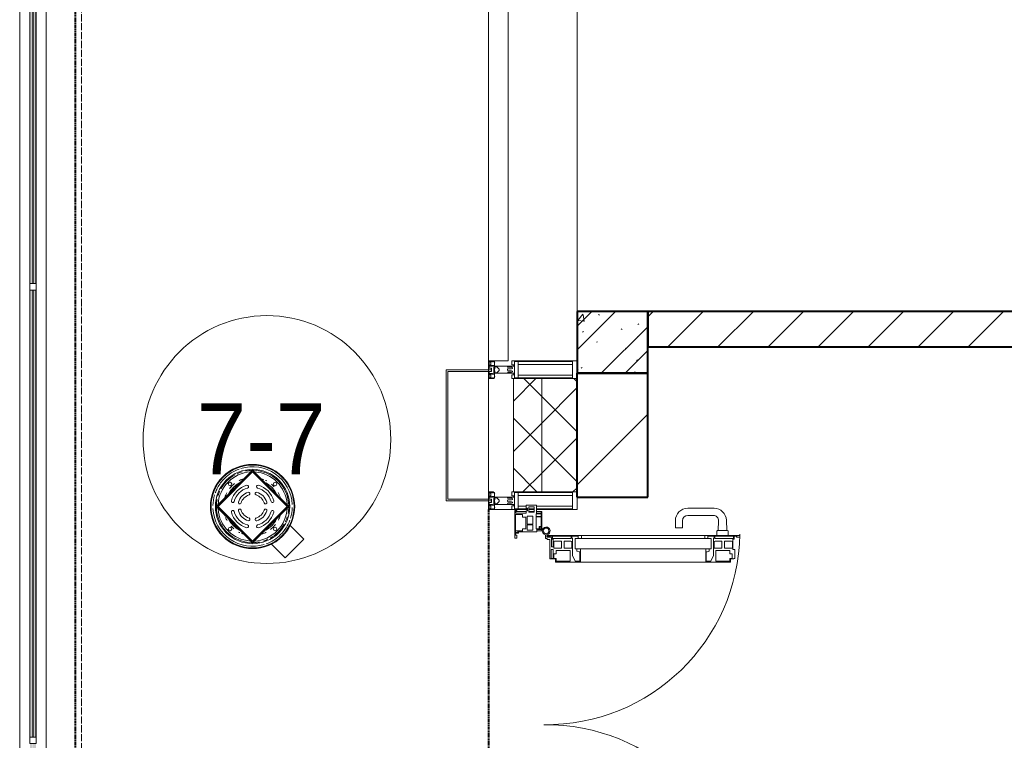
# Model space of a CAD drawing. Header units: millimetres. Extents: x -816133 to 919604, y 87941 to 147341.
# Tile 60 of 201: x -49027 to -46245, y 132313 to 134348. Entities that reach past the tile are written whole.
import ezdxf

# ---------------------------------------------------------------- set-up
doc = ezdxf.new("R2010")
doc.units = ezdxf.units.MM
for name, pattern in [('Линия сетки', [25, 20, -2.5, 0, -2.5]), ('Штрих_3_1_5_', [4.5, 3, -1.5]), ('Штриховая_ш3 п1_5', [4.5, 3, -1.5])]:
    doc.linetypes.add(name, pattern=pattern)
for name, color, linetype, lineweight in [('A-010-A_ROOM', 7, 'Continuous', 20), ('A-200-M_WALL', 7, 'Continuous', 18), ('A-200-M_WALL_EXT', 7, 'Continuous', 18), ('A-200-M_WALL_INT', 7, 'Continuous', 18), ('A-200-M_WALL_PAT', 7, 'Continuous', 40), ('A-214-M_CURT_WALL', 7, 'Continuous', 18), ('A-215-M_CURT_PANEL', 7, 'Continuous', 18), ('A-280-M_COLUMN', 7, 'Continuous', 18), ('A-325-M_DOOR', 7, 'Continuous', 18), ('M-520-M_DRAINAGE_FW', 7, 'Continuous', 18), ('M-590-M_PIPEWORK', 7, 'Continuous', 18), ('Z-030-M_GRID', 7, 'Continuous', 9), ('Z-060-M_DETAIL', 7, 'Continuous', 18), ('Балясины', 7, 'Continuous', 30), ('Ограждение', 7, 'Continuous', 5), ('Поручни', 252, 'Continuous', 5), ('СС-011-ПОЖ-СИГНАЛИЗАЦИЯ', 1, 'Continuous', 30)]:
    doc.layers.add(name, color=color, linetype=linetype, lineweight=lineweight)
doc.layers.add('A-010-M_ROOM_SEPARATION', color=4, linetype='Штриховая_ш3 п1_5', lineweight=40, true_color=0x00ffff)
doc.styles.add('Arial_2', font='arial.ttf', dxfattribs={"width": 0.9, "height": 400})

# ---------------------------------------------------------------- blocks, each defined once
blk = doc.blocks.new('Ограждение - 18Lx18W-7431883-К4_L10_35_100_')
at = {"layer": 'Балясины', "color": 253, "lineweight": 5, "true_color": 0xaaaaaa}
for p, q in [((9, 9), (-9, 9)), ((-9, 9), (-9, -9)), ((9, -9), (9, 9)), ((-9, -9), (9, -9))]:
    blk.add_line(p, q, dxfattribs=at)
blk = doc.blocks.new('10эт')
at = {"layer": 'Ограждение', "lineweight": 5}
h = blk.add_hatch(color=9, dxfattribs=at)
h.paths.add_polyline_path([(311305.7, 129909.1), (311313.7, 129909.1), (311313.7, 131180.7), (311305.7, 131180.7), (311305.7, 129996.5)])
h.paths.add_polyline_path([(311313.7, 131198.7), (311313.7, 132461.4), (311305.7, 132461.4), (311305.7, 131198.7)])
h.paths.add_polyline_path([(311313.7, 132479.4), (311313.7, 133751.1), (311305.7, 133751.1), (311305.7, 132479.4)])
h = blk.add_hatch(color=9, dxfattribs=at)
h.paths.add_polyline_path([(311314.7, 129909.1), (311322.7, 129909.1), (311322.7, 131180.7), (311314.7, 131180.7), (311314.7, 129996.5)])
h.paths.add_polyline_path([(311322.7, 131198.7), (311322.7, 132461.4), (311314.7, 132461.4), (311314.7, 131198.7)])
h.paths.add_polyline_path([(311322.7, 132479.4), (311322.7, 133751.1), (311314.7, 133751.1), (311314.7, 132479.4)])
at = {"layer": 'A-010-A_ROOM', "color": 9}
blk.add_circle((311975.4, 132039.2), 350, dxfattribs=at)
at = {"layer": 'A-010-M_ROOM_SEPARATION', "color": 9, "linetype": 'Штрих_3_1_5_'}
for p, q in [((311434.2, 129946.1), (311434.2, 136868.6)), ((312601.7, 131841.1), (312601.7, 130626.1))]:
    blk.add_line(p, q, dxfattribs=at)
at = {"layer": 'A-200-M_WALL', "color": 9, "lineweight": 9}
for p, q in [((312671.7, 132211.1), (312671.7, 131891.1)), ((312851.7, 132211.1), (312671.7, 132211.1)), ((312751.7, 131891.1), (312751.7, 132211.1)), ((312851.7, 131891.1), (312851.7, 132211.1)), ((312671.7, 131891.1), (312851.7, 131891.1))]:
    blk.add_line(p, q, dxfattribs=at)
at = {"layer": 'A-200-M_WALL_EXT', "color": 9, "lineweight": 40}
for p, q in [((313051.5, 132226.1), (312851.5, 132226.1)), ((312851.5, 132226.1), (312851.5, 131876.1)), ((313051.5, 131876.1), (313051.5, 132226.1)), ((312851.5, 131876.1), (313051.5, 131876.1))]:
    blk.add_line(p, q, dxfattribs=at)
at = {"layer": 'A-200-M_WALL_INT', "color": 9, "lineweight": 40}
for p, q in [((313051.7, 132401.1), (312851.7, 132401.1)), ((312851.7, 132401.1), (312851.7, 132226.1)), ((317451.7, 132401.1), (313051.7, 132401.1)), ((313051.7, 132401.1), (313051.7, 132301.1)), ((313051.7, 132226.1), (313051.7, 132401.1)), ((313051.7, 132301.1), (317451.7, 132301.1)), ((312851.7, 132226.1), (313051.7, 132226.1))]:
    blk.add_line(p, q, dxfattribs=at)
at = {"layer": 'A-200-M_WALL_PAT', "color": 9, "linetype": 'Continuous', "lineweight": 9}
for p, q in [((312851.7, 132359.7), (312893.1, 132401.1)), ((312851.7, 132292.3), (312960.5, 132401.1)), ((312853.7, 132375.3), (312868.4, 132392.8)), ((312872, 132372.9), (312868.5, 132392)), ((312912.2, 132392.6), (312915.1, 132390.8)), ((313051.7, 132385.7), (313067.1, 132401.1)), ((313108.5, 132301.1), (313208.5, 132401.1)), ((313249.9, 132301.1), (313349.9, 132401.1)), ((313391.3, 132301.1), (313491.3, 132401.1)), ((313532.7, 132301.1), (313632.7, 132401.1)), ((313674.2, 132301.1), (313774.2, 132401.1)), ((313815.6, 132301.1), (313915.6, 132401.1)), ((313957, 132301.1), (314057, 132401.1)), ((312853.5, 132375.3), (312871.7, 132373.7)), ((312920.2, 132226.1), (313051.7, 132357.6)), ((312976.5, 132351.7), (312979.3, 132349.9)), ((313023.3, 132363.7), (313026, 132365.8)), ((312866.8, 132342.3), (312869.5, 132344.3)), ((313021.7, 132329.6), (313025, 132330)), ((312906.2, 132314.4), (312909.6, 132314.8)), ((312988.2, 132297.4), (312990.7, 132295.1)), ((312987.5, 132226.1), (313051.7, 132290.2)), ((312863.1, 132240.8), (312865.8, 132242.8)), ((313019.6, 132262.3), (313022.3, 132264.3)), ((312851.5, 132224.7), (312852.8, 132226.1)), ((312851.7, 132237.6), (312854.4, 132235.9)), ((312870.1, 132226.1), (312872.3, 132226.9)), ((312872.4, 132226.1), (312872.5, 132226.1)), ((313014.3, 132230.8), (313017.1, 132229)), ((312851.5, 131910.4), (313051.5, 132110.4))]:
    blk.add_line(p, q, dxfattribs=at)
at = {"layer": 'A-200-M_WALL_PAT', "color": 9, "linetype": 'Continuous', "lineweight": 5}
for p, q in [((312671.7, 132147.1), (312735.6, 132211.1)), ((312751.7, 132160.7), (312701.3, 132211.1)), ((312751.7, 132085.7), (312851.7, 132185.7)), ((312851.7, 132202.1), (312842.8, 132211.1)), ((312851.7, 132060.7), (312751.7, 132160.7)), ((312751.7, 132019.3), (312671.7, 132099.3)), ((312671.7, 132005.7), (312751.7, 132085.7)), ((312751.7, 131944.3), (312851.7, 132044.3)), ((312851.7, 131919.3), (312751.7, 132019.3)), ((312738.5, 131891.1), (312671.7, 131957.8)), ((312698.5, 131891.1), (312751.7, 131944.3)), ((312839.9, 131891.1), (312851.7, 131902.9))]:
    blk.add_line(p, q, dxfattribs=at)
at = {"layer": 'A-214-M_CURT_WALL', "color": 9, "lineweight": 5}
for p, q in [((312851.7, 132401.1), (312851.7, 133501.1)), ((312601.7, 132236.1), (312601.7, 132261.1)), ((312601.7, 131871.1), (312601.7, 132231.1)), ((312601.7, 131841.1), (312601.7, 131866.1)), ((312851.7, 131841.1), (312851.7, 131876.1)), ((312711.8, 131841.1), (312601.7, 131841.1)), ((312730.1, 131841.1), (312715.1, 131841.1)), ((312851.7, 131841.1), (312736.8, 131841.1))]:
    blk.add_line(p, q, dxfattribs=at)
at = {"layer": 'A-215-M_CURT_PANEL', "color": 9, "lineweight": 5}
for p, q in [((312601.7, 133476.1), (312601.7, 132261.1)), ((312656.7, 132261.1), (312656.7, 133476.1)), ((312601.7, 132261.1), (312656.7, 132261.1)), ((312736.8, 131854.1), (312708.3, 131854.1)), ((312708.3, 131854.1), (312708.3, 131845.1)), ((312736.8, 131830.7), (312736.8, 131854.1)), ((312676.2, 131839.1), (312676.2, 131760.1)), ((312681.2, 131839.1), (312676.2, 131839.1)), ((312678, 131827.2), (312697.2, 131827.2)), ((312678, 131776.8), (312678, 131827.2)), ((312678.4, 131831.1), (312678.4, 131837.6)), ((312678.4, 131837.6), (312681.2, 131837.6)), ((312708.3, 131836.1), (312678.4, 131836.1)), ((312708.3, 131831.1), (312678.4, 131831.1)), ((312681.2, 131837.6), (312681.2, 131839.1)), ((312697.2, 131827.2), (312697.2, 131820.1)), ((312708.3, 131845.1), (312711.8, 131845.1)), ((312711.8, 131838.1), (312708.3, 131838.1)), ((312708.3, 131838.1), (312708.3, 131831.1)), ((312710.5, 131800), (312710.5, 131822.6)), ((312710.5, 131822.6), (312726.7, 131822.6)), ((312711.8, 131845.1), (312711.8, 131838.1)), ((312715.1, 131834), (312715.1, 131849)), ((312715.1, 131849), (312730.1, 131849)), ((312730.1, 131836.1), (312715.1, 131836.1)), ((312730.1, 131834), (312715.1, 131834)), ((312726.7, 131822.6), (312726.7, 131800)), ((312730.1, 131849), (312730.1, 131834)), ((312736.2, 131822.1), (312736.2, 131829.1)), ((312736.2, 131829.1), (312749.9, 131829.1)), ((312750.2, 131836.1), (312736.8, 131836.1)), ((312750.2, 131830.7), (312736.8, 131830.7)), ((312749.9, 131829.1), (312749.9, 131822.1)), ((312751.7, 131836.1), (312750.2, 131836.1)), ((312750.2, 131836.1), (312750.2, 131830.7)), ((312751.7, 131785.1), (312751.7, 131836.1)), ((312697.2, 131820.1), (312706.7, 131820.1)), ((312706.7, 131820.1), (312706.7, 131786.9)), ((312726.7, 131800), (312710.5, 131800)), ((312710.5, 131783.5), (312710.5, 131797.8)), ((312710.5, 131797.8), (312726.7, 131797.8)), ((312726.7, 131797.8), (312726.7, 131783.5)), ((312735.9, 131786.7), (312735.9, 131820.7)), ((312735.9, 131820.7), (312750.1, 131820.7)), ((312749.9, 131822.1), (312736.2, 131822.1)), ((312750.1, 131820.7), (312750.1, 131793.7)), ((312677.9, 131781.1), (312697.2, 131781.1)), ((312684.8, 131776.8), (312678, 131776.8)), ((312678.2, 131768.7), (312678.2, 131775.1)), ((312678.2, 131775.1), (312686.5, 131775.1)), ((312681.2, 131768.7), (312678.2, 131768.7)), ((312681.2, 131760.1), (312681.2, 131768.7)), ((312689.9, 131779.8), (312684.8, 131779.8)), ((312684.8, 131779.8), (312684.8, 131776.8)), ((312686.5, 131775.1), (312686.5, 131778.1)), ((312686.5, 131778.1), (312738.2, 131778.1)), ((312690.7, 131780.6), (312689.9, 131779.8)), ((312697.2, 131780.6), (312690.7, 131780.6)), ((312706.7, 131786.9), (312697.2, 131786.9)), ((312697.2, 131786.9), (312697.2, 131780.6)), ((312726.7, 131783.5), (312710.5, 131783.5)), ((312744.5, 131786.7), (312735.9, 131786.7)), ((312738.2, 131778.1), (312738.2, 131785.1)), ((312738.2, 131785.1), (312751.7, 131785.1)), ((312738.2, 131781.1), (312751.7, 131781.1)), ((312750.1, 131793.7), (312744.5, 131793.7)), ((312744.5, 131793.7), (312744.5, 131786.7)), ((312746.1, 131786.4), (312746.1, 131792.4)), ((312746.1, 131792.4), (312750.4, 131792.4)), ((312750.4, 131786.4), (312746.1, 131786.4)), ((312750.4, 131792.4), (312750.4, 131786.4)), ((312751.7, 131781.1), (312751.7, 131785.1)), ((312676.2, 131760.1), (312681.2, 131760.1))]:
    blk.add_line(p, q, dxfattribs=at)
at = {"layer": 'A-280-M_COLUMN', "color": 9, "lineweight": 5}
for p, q in [((312481.7, 132236.1), (312601.7, 132236.1)), ((312481.7, 131866.1), (312481.7, 132236.1)), ((312486.7, 132231.1), (312486.7, 131871.1)), ((312601.7, 132231.1), (312486.7, 132231.1)), ((312601.7, 132236.1), (312601.7, 132231.1)), ((312601.7, 131866.1), (312481.7, 131866.1)), ((312486.7, 131871.1), (312601.7, 131871.1)), ((312601.7, 131871.1), (312601.7, 131866.1))]:
    blk.add_line(p, q, dxfattribs=at)
at = {"layer": 'A-325-M_DOOR', "color": 9, "lineweight": 5}
for p, q in [((313238.7, 131844.9), (313164.5, 131844.9)), ((313164.5, 131824.9), (313236.7, 131824.9)), ((313129.5, 131809.9), (313129.5, 131789.9)), ((313149.5, 131789.9), (313149.5, 131809.9)), ((313251.7, 131809.3), (313250.7, 131782.4)), ((313274.7, 131782.4), (313273.6, 131811.2)), ((312762.5, 131759.9), (312762.5, 131770.2)), ((312766, 131768.5), (312864, 131768.5)), ((312846, 131768.5), (313230.3, 131768.5)), ((312864, 131768.5), (312864, 131759.4)), ((313129.5, 131789.9), (313149.5, 131789.9)), ((313212.3, 131768.5), (313311.9, 131768.5)), ((313212.3, 131759.4), (313212.3, 131768.5)), ((313212.3, 131768.5), (313311.9, 131768.5)), ((313212.3, 131759.4), (313212.3, 131768.5)), ((313246.5, 131779.9), (313246.5, 131768.4)), ((313276.5, 131782.4), (313249, 131782.4)), ((313279, 131768.4), (313279, 131779.9)), ((313311.9, 131768.5), (313311.9, 131763.4)), ((313311.9, 131768.5), (313311.9, 131763.4)), ((312767.3, 131759.9), (312762.5, 131759.9)), ((312766, 131766.4), (312766, 131763.4)), ((312781, 131766.4), (312766, 131766.4)), ((312766, 131763.4), (312776.3, 131763.4)), ((312767.3, 131757.2), (312767.3, 131759.9)), ((312775, 131757.2), (312767.3, 131757.2)), ((312775, 131701.9), (312775, 131757.2)), ((312779.3, 131760.3), (312779.3, 131736.1)), ((312781, 131757.7), (312781, 131766.4)), ((312784, 131757.7), (312781, 131757.7)), ((312782.7, 131766.4), (312782.7, 131759.4)), ((312835.1, 131766.4), (312782.7, 131766.4)), ((312782.7, 131759.4), (312835.1, 131759.4)), ((312784, 131736.1), (312784, 131757.7)), ((312788.4, 131752.4), (312785.8, 131750.9)), ((312785.8, 131750.9), (312785.8, 131732.5)), ((312807.5, 131752.4), (312788.4, 131752.4)), ((312807.5, 131732.5), (312807.5, 131752.4)), ((312815.3, 131752.4), (312815.3, 131732.5)), ((312834.3, 131752.4), (312815.3, 131752.4)), ((312837, 131750.9), (312834.3, 131752.4)), ((312835.1, 131759.4), (312835.1, 131766.4)), ((312836.8, 131766.4), (312836.8, 131760.2)), ((312854.9, 131766.4), (312836.8, 131766.4)), ((312836.8, 131760.2), (312838.8, 131760.2)), ((312837, 131732.5), (312837, 131750.9)), ((312838.8, 131760.2), (312838.8, 131711.2)), ((312846, 131759.4), (312846, 131730.8)), ((312846, 131759.4), (313230.3, 131759.4)), ((312854.9, 131759.4), (312854.9, 131766.4)), ((312864, 131759.4), (312854.9, 131759.4)), ((313221.4, 131759.4), (313212.3, 131759.4)), ((313221.4, 131759.4), (313212.3, 131759.4)), ((313221.4, 131766.4), (313221.4, 131759.4)), ((313239.5, 131766.4), (313221.4, 131766.4)), ((313221.4, 131766.4), (313221.4, 131759.4)), ((313239.5, 131766.4), (313221.4, 131766.4)), ((313230.3, 131759.4), (313230.3, 131730.8)), ((313237.5, 131760.2), (313239.5, 131760.2)), ((313237.5, 131711.2), (313237.5, 131760.2)), ((313237.5, 131760.2), (313239.5, 131760.2)), ((313237.5, 131711.2), (313237.5, 131760.2)), ((313241.9, 131752.4), (313239.2, 131750.9)), ((313241.9, 131752.4), (313239.2, 131750.9)), ((313239.2, 131750.9), (313239.2, 131732.5)), ((313239.2, 131750.9), (313239.2, 131732.5)), ((313239.5, 131760.2), (313239.5, 131766.4)), ((313239.5, 131760.2), (313239.5, 131766.4)), ((313241.2, 131766.4), (313241.2, 131759.4)), ((313293.6, 131766.4), (313241.2, 131766.4)), ((313241.2, 131766.4), (313241.2, 131759.4)), ((313293.6, 131766.4), (313241.2, 131766.4)), ((313241.2, 131759.4), (313293.6, 131759.4)), ((313241.2, 131759.4), (313293.6, 131759.4)), ((313260.9, 131752.4), (313241.9, 131752.4)), ((313260.9, 131752.4), (313241.9, 131752.4)), ((313260.9, 131732.5), (313260.9, 131752.4)), ((313260.9, 131732.5), (313260.9, 131752.4)), ((313268.8, 131752.4), (313268.8, 131732.5)), ((313287.8, 131752.4), (313268.8, 131752.4)), ((313268.8, 131752.4), (313268.8, 131732.5)), ((313287.8, 131752.4), (313268.8, 131752.4)), ((313290.5, 131750.9), (313287.8, 131752.4)), ((313290.5, 131750.9), (313287.8, 131752.4)), ((313290.5, 131732.5), (313290.5, 131750.9)), ((313290.5, 131732.5), (313290.5, 131750.9)), ((313292.3, 131757.7), (313292.3, 131728.4)), ((313295.3, 131757.7), (313292.3, 131757.7)), ((313292.3, 131757.7), (313292.3, 131728.4)), ((313295.3, 131757.7), (313292.3, 131757.7)), ((313293.6, 131759.4), (313293.6, 131766.4)), ((313293.6, 131759.4), (313293.6, 131766.4)), ((313295.3, 131766.4), (313295.3, 131757.7)), ((313303.3, 131766.4), (313295.3, 131766.4)), ((313295.3, 131766.4), (313295.3, 131757.7)), ((313303.3, 131766.4), (313295.3, 131766.4)), ((313301.9, 131764.6), (313303.3, 131764.6)), ((313301.9, 131763.4), (313301.9, 131764.6)), ((313301.9, 131764.6), (313303.3, 131764.6)), ((313301.9, 131763.4), (313301.9, 131764.6)), ((313311.9, 131763.4), (313301.9, 131763.4)), ((313311.9, 131763.4), (313301.9, 131763.4)), ((313303.3, 131764.6), (313303.3, 131766.4)), ((313303.3, 131764.6), (313303.3, 131766.4)), ((312778.5, 131728.4), (312778.5, 131703.4)), ((312784, 131728.4), (312778.5, 131728.4)), ((312779.3, 131736.1), (312784, 131736.1)), ((312784, 131703.4), (312784, 131728.4)), ((312785.8, 131732.5), (312807.5, 131732.5)), ((312786.2, 131716), (312786.2, 131703.6)), ((312792.8, 131716), (312786.2, 131716)), ((312792.8, 131726.1), (312792.8, 131716)), ((312832.3, 131726.1), (312792.8, 131726.1)), ((312815.3, 131732.5), (312837, 131732.5)), ((312832.3, 131695.4), (312832.3, 131726.1)), ((312838.8, 131711.2), (312846.4, 131695.4)), ((313230.3, 131730.8), (312846, 131730.8)), ((312851.3, 131730.8), (312861, 131730.8)), ((312851.3, 131724.1), (312851.3, 131730.8)), ((312857.4, 131721.9), (312851.3, 131724.1)), ((312859.5, 131721.9), (312857.4, 131721.9)), ((312859.5, 131695.4), (312859.5, 131721.9)), ((312861, 131730.8), (312861, 131693.1)), ((313215.3, 131730.8), (313224.9, 131730.8)), ((313215.3, 131693.1), (313215.3, 131730.8)), ((313215.3, 131730.8), (313224.9, 131730.8)), ((313215.3, 131693.1), (313215.3, 131730.8)), ((313216.8, 131721.9), (313216.8, 131695.4)), ((313218.9, 131721.9), (313216.8, 131721.9)), ((313216.8, 131721.9), (313216.8, 131695.4)), ((313218.9, 131721.9), (313216.8, 131721.9)), ((313224.9, 131724.1), (313218.9, 131721.9)), ((313224.9, 131724.1), (313218.9, 131721.9)), ((313224.9, 131730.8), (313224.9, 131724.1)), ((313224.9, 131730.8), (313224.9, 131724.1)), ((313229.8, 131695.4), (313237.5, 131711.2)), ((313229.8, 131695.4), (313237.5, 131711.2)), ((313239.2, 131732.5), (313260.9, 131732.5)), ((313239.2, 131732.5), (313260.9, 131732.5)), ((313244, 131726.1), (313244, 131695.4)), ((313283.5, 131726.1), (313244, 131726.1)), ((313244, 131726.1), (313244, 131695.4)), ((313283.5, 131726.1), (313244, 131726.1)), ((313268.8, 131732.5), (313290.5, 131732.5)), ((313268.8, 131732.5), (313290.5, 131732.5)), ((313283.5, 131716), (313283.5, 131726.1)), ((313283.5, 131716), (313283.5, 131726.1)), ((313290.1, 131716), (313283.5, 131716)), ((313290.1, 131716), (313283.5, 131716)), ((313290.1, 131703.6), (313290.1, 131716)), ((313290.1, 131703.6), (313290.1, 131716)), ((313292.3, 131728.4), (313297.8, 131728.4)), ((313292.3, 131728.4), (313297.8, 131728.4)), ((313297.8, 131728.4), (313297.8, 131703.4)), ((313297.8, 131728.4), (313297.8, 131703.4)), ((312791, 131701.9), (312775, 131701.9)), ((312778.5, 131703.4), (312784, 131703.4)), ((312786.2, 131703.6), (312792.7, 131703.6)), ((312791, 131693.1), (312791, 131701.9)), ((312861, 131693.1), (312791, 131693.1)), ((312792.7, 131703.6), (312792.7, 131695.4)), ((312792.7, 131695.4), (312832.3, 131695.4)), ((312846.4, 131695.4), (312859.5, 131695.4)), ((313215.3, 131693.1), (312861, 131693.1)), ((313285.3, 131693.1), (313215.3, 131693.1)), ((313285.3, 131693.1), (313215.3, 131693.1)), ((313216.8, 131695.4), (313229.8, 131695.4)), ((313216.8, 131695.4), (313229.8, 131695.4)), ((313244, 131695.4), (313283.6, 131695.4)), ((313244, 131695.4), (313283.6, 131695.4)), ((313283.6, 131703.6), (313290.1, 131703.6)), ((313283.6, 131695.4), (313283.6, 131703.6)), ((313283.6, 131703.6), (313290.1, 131703.6)), ((313283.6, 131695.4), (313283.6, 131703.6)), ((313285.3, 131701.9), (313285.3, 131693.1)), ((313294.8, 131701.9), (313285.3, 131701.9)), ((313285.3, 131701.9), (313285.3, 131693.1)), ((313294.8, 131701.9), (313285.3, 131701.9)), ((313294.8, 131703.4), (313294.8, 131701.9)), ((313297.8, 131703.4), (313294.8, 131703.4)), ((313294.8, 131703.4), (313294.8, 131701.9)), ((313297.8, 131703.4), (313294.8, 131703.4))]:
    blk.add_line(p, q, dxfattribs=at)
for centre, radius, start, end in [((313164.5, 131809.9), 35, 90, 180), ((313164.5, 131809.9), 15, 90, 180), ((313236.7, 131809.9), 15, 357.8056, 90), ((313238.7, 131809.9), 35, 2.1945, 90), ((312764.4, 131781), 11, 286.047, 260.0284), ((312764.4, 131781.1), 8, 0, 180), ((312764.4, 131781.1), 8, 180, 0), ((312764.4, 131781.1), 547.5, 269.2653, 359.0204), ((312768, 131768.5), 2.03, 106.0721, 180), ((313249, 131779.9), 2.5, 90, 180), ((313276.5, 131779.9), 2.5, 0, 90), ((312776.3, 131760.3), 3, 0, 90), ((312764.4, 130686.1), 547.5, 0.9796, 90.7347)]:
    blk.add_arc(centre, radius, start, end, dxfattribs=at)
at = {"layer": 'M-520-M_DRAINAGE_FW', "color": 9, "lineweight": 5}
for p, q in [((311832.3, 131850), (311934.8, 131952.5)), ((311934.8, 131949), (311835.8, 131850)), ((311934.8, 131947.6), (311837.3, 131850)), ((312037.4, 131850), (311934.8, 131952.5)), ((311934.8, 131949), (312033.8, 131850)), ((312032.4, 131850), (311934.8, 131947.6)), ((311934.8, 131747.5), (311832.3, 131850)), ((311835.8, 131850), (311934.8, 131751)), ((311837.3, 131850), (311934.8, 131752.4)), ((312037.4, 131850), (311934.8, 131747.5)), ((311934.8, 131751), (312033.8, 131850)), ((311934.8, 131752.4), (312032.4, 131850)), ((312079.8, 131758.1), (312041.1, 131796.7)), ((311988.1, 131743.7), (312026.8, 131705)), ((312026.8, 131705), (312079.8, 131758.1))]:
    blk.add_line(p, q, dxfattribs=at)
for radius, start, end in [(119, 315, 135), (117.2, 315, 135), (112.2, 3.0494, 107.1357), (119, 135, 315), (112.2, 109.9137, 135), (105, 315, 135), (102.3, 118.9162, 135), (97.7, 93.8261, 135), (102.3, 106.3537, 115), (102.3, 90.6896, 101.1473), (102.3, 0.9057, 89.127), (97.7, 3.8824, 86.1176), (117.2, 135, 315), (105, 135, 315), (112.2, 135, 152.1212), (97.7, 135, 176.8126), (102.3, 135, 151.0838), (82.3, 135, 141.8956), (82.3, 128.1044, 135), (76.7, 118.9956, 135), (82.3, 108.0427, 117.6827), (82.3, 67.5, 71.9573), (82.3, 61.1904, 63.7525), (76.7, 28.9956, 61.0044), (82.3, 42.4519, 49.7372), (112.2, 162.8643, 178.7469), (112.2, 152.7547, 160.0863), (102.3, 155, 163.6463), (82.3, 152.3173, 161.9573), (76.7, 135, 151.0044), (73, 135, 137.0271), (72.9, 133.8662, 136.6217), (73, 133.969, 135), (72.9, 45, 46.1338), (73, 42.9729, 46.031), (72.9, 43.3783, 45), (82.3, 22.5, 28.8096), (102.3, 168.8527, 179.3336), (82.3, 18.0427, 19.6984), (112.2, 183.0494, 287.1357), (102.3, 180.873, 215), (97.7, 183.8824, 266.0974), (82.3, 198.0427, 199.6984), (97.7, 315, 356.8126), (82.3, 332.3173, 341.9573), (102.3, 348.8527, 359.3104), (112.2, 342.8643, 358.7469), (82.3, 202.5, 208.8096), (76.7, 208.9956, 241.0044), (73, 222.9729, 227.0271), (72.9, 223.3783, 225), (72.9, 225, 226.6217), (76.7, 298.9956, 315), (73, 312.9729, 315), (72.9, 313.3783, 316.6217), (73, 315, 317.0271), (76.7, 315, 331.0044), (82.3, 315, 321.5209), (102.3, 315, 331.0838), (112.2, 315, 340.0863), (102.3, 335, 343.6463), (102.3, 215.8674, 269.0943), (82.3, 222.4519, 229.7372), (82.3, 241.1904, 243.7525), (82.3, 247.5, 251.9573), (97.7, 273.5804, 315), (82.3, 288.0427, 297.6827), (112.2, 289.9137, 315), (102.3, 298.9162, 315), (82.3, 308.1044, 315), (102.3, 270.6664, 281.1473), (102.3, 286.3537, 295)]:
    blk.add_arc((311934.8, 131850), radius, start, end, dxfattribs=at)
at = {"layer": 'M-590-M_PIPEWORK', "color": 9, "lineweight": 5}
for centre in [(311871.2, 131913.6), (311998.5, 131913.6), (311871.2, 131786.4), (311998.5, 131786.4)]:
    blk.add_circle(centre, 4.99, dxfattribs=at)
for centre, radius, start, end in [((311934.8, 131850), 62, 105.0367, 164.9633), ((311919.8, 131906), 4, 285.0367, 105.0367), ((311949.9, 131906), 4, 74.9633, 254.9633), ((311934.8, 131850), 62, 15.0367, 74.9633), ((311934.8, 131850), 54, 105.0367, 164.9633), ((311934.8, 131850), 42, 107.1245, 162.8755), ((311934.8, 131850), 34, 107.1245, 162.8755), ((311923.7, 131886.3), 4, 287.1245, 107.1245), ((311946, 131886.3), 4, 72.8755, 252.8755), ((311934.8, 131850), 34, 17.1245, 72.8755), ((311934.8, 131850), 42, 17.1245, 72.8755), ((311934.8, 131850), 54, 15.0367, 74.9633), ((311878.8, 131865), 4, 164.9633, 344.9633), ((311898.5, 131861.2), 4, 162.8755, 342.8755), ((311971.2, 131861.2), 4, 197.1245, 17.1245), ((311990.9, 131865), 4, 195.0367, 15.0367), ((311878.8, 131835), 4, 15.0367, 195.0367), ((311934.8, 131850), 62, 195.0367, 254.9633), ((311934.8, 131850), 54, 195.0367, 254.9633), ((311898.5, 131838.8), 4, 17.1245, 197.1245), ((311934.8, 131850), 42, 197.1245, 252.8755), ((311934.8, 131850), 34, 197.1245, 252.8755), ((311934.8, 131850), 34, 287.1245, 342.8755), ((311934.8, 131850), 42, 287.1245, 342.8755), ((311934.8, 131850), 54, 285.0367, 344.9633), ((311934.8, 131850), 62, 285.0367, 344.9633), ((311971.2, 131838.8), 4, 342.8755, 162.8755), ((311990.9, 131835), 4, 344.9633, 164.9633), ((311919.8, 131794), 4, 254.9633, 74.9633), ((311923.7, 131813.7), 4, 252.8755, 72.8755), ((311946, 131813.7), 4, 107.1245, 287.1245), ((311949.9, 131794), 4, 105.0367, 285.0367)]:
    blk.add_arc(centre, radius, start, end, dxfattribs=at)
at = {"layer": 'Z-030-M_GRID', "color": 9, "linetype": 'Линия сетки'}
blk.add_line((311451.7, 116076.8), (311451.7, 137026.1), dxfattribs=at)
at = {"layer": 'Z-060-M_DETAIL', "color": 9, "lineweight": 5}
for p, q in [((312601.7, 132261.1), (312616, 132261.1)), ((312601.7, 132261.1), (312601.7, 132236.1)), ((312603, 132259.8), (312611.6, 132259.8)), ((312603, 132259.8), (312603, 132247.9)), ((312603, 132247.9), (312608.6, 132247.9)), ((312603.2, 132240.9), (312603.2, 132246.6)), ((312603.2, 132246.6), (312613, 132246.6)), ((312603.2, 132240.9), (312609.7, 132240.9)), ((312606.2, 132257.4), (312606.2, 132258.6)), ((312609.7, 132258.6), (312606.2, 132258.6)), ((312606.2, 132257.4), (312608.2, 132257.4)), ((312606.2, 132249.2), (312606.2, 132250.3)), ((312608.2, 132250.3), (312606.2, 132250.3)), ((312606.2, 132249.2), (312608.9, 132248.2)), ((312608.2, 132257.4), (312608.2, 132250.3)), ((312609.3, 132248.7), (312608.6, 132247.9)), ((312609.3, 132248.7), (312613.1, 132247.4)), ((312611.9, 132259.3), (312609.7, 132258.6)), ((312609.7, 132236.1), (312609.7, 132240.9)), ((312610.7, 132248.3), (312616.5, 132248.3)), ((312612.3, 132258.6), (312611.6, 132259.8)), ((312612.3, 132258.6), (312616.3, 132259.9)), ((312613, 132246.6), (312613.1, 132247.3)), ((312616.3, 132259.9), (312616, 132261.1)), ((312618.7, 132259.9), (312616.3, 132259.9)), ((312616.5, 132248.3), (312616.5, 132236.1)), ((312617.7, 132258.4), (312617.7, 132257.4)), ((312618.7, 132258.4), (312617.7, 132258.4)), ((312619.4, 132255), (312617.7, 132257.4)), ((312618.3, 132254.4), (312619.4, 132255)), ((312618.3, 132243.4), (312618.3, 132254.4)), ((312619.7, 132243.4), (312618.3, 132243.4)), ((312618.7, 132258.4), (312618.7, 132259.9)), ((312654.7, 132246.1), (312618.7, 132246.1)), ((312618.7, 132246.1), (312618.7, 132243.6)), ((312618.7, 132243.6), (312620.2, 132243.6)), ((312619.7, 132238.7), (312619.7, 132243.4)), ((312620.2, 132243.6), (312620.2, 132244.6)), ((312620.2, 132244.6), (312624.7, 132244.6)), ((312624.7, 132244.6), (312631.7, 132237.6)), ((312654.7, 132246.1), (312673, 132246.1)), ((312654.7, 132244.8), (312654.7, 132246.1)), ((312654.7, 132244.8), (312656.4, 132243.1)), ((312666.9, 132243.1), (312656.4, 132243.1)), ((312669, 132240.2), (312666.8, 132239)), ((312666.9, 132243.1), (312669, 132241.9)), ((312667, 132250.1), (312667, 132261.1)), ((312667, 132261.1), (312851.7, 132261.1)), ((312673, 132250.1), (312667, 132250.1)), ((312669, 132240.2), (312669, 132241.9)), ((312673, 132246.1), (312673, 132250.1)), ((312675.3, 132236.6), (312675.3, 132259.1)), ((312839, 132259.1), (312675.3, 132259.1)), ((312685.7, 132236.1), (312685.7, 132259.1)), ((312685.7, 132251), (312839, 132251)), ((312839, 132259.1), (312839, 132236.1)), ((312851.7, 132261.1), (312851.7, 132236.1)), ((312601.7, 132211.1), (312601.7, 132236.1)), ((312601.7, 132236.1), (312609.7, 132236.1)), ((312601.7, 132236.1), (312609.7, 132236.1)), ((312603, 132212.4), (312603, 132224.3)), ((312603, 132224.3), (312608.6, 132224.3)), ((312603, 132212.4), (312611.6, 132212.4)), ((312603.2, 132231.3), (312603.2, 132225.6)), ((312603.2, 132231.3), (312609.7, 132231.3)), ((312603.2, 132225.6), (312613, 132225.6)), ((312606.2, 132222.9), (312608.9, 132223.9)), ((312606.2, 132222.9), (312606.2, 132221.9)), ((312608.2, 132221.9), (312606.2, 132221.9)), ((312606.2, 132214.8), (312606.2, 132213.6)), ((312606.2, 132214.8), (312608.2, 132214.8)), ((312609.7, 132213.6), (312606.2, 132213.6)), ((312608.2, 132214.8), (312608.2, 132221.9)), ((312609.3, 132223.4), (312608.6, 132224.3)), ((312609.3, 132223.4), (312613.1, 132224.7)), ((312609.7, 132236.1), (312609.7, 132231.3)), ((312611.9, 132212.8), (312609.7, 132213.6)), ((312610.7, 132223.9), (312616.5, 132223.9)), ((312612.3, 132213.5), (312611.6, 132212.4)), ((312612.3, 132213.5), (312616.3, 132212.2)), ((312613, 132225.6), (312613.1, 132224.8)), ((312616.3, 132212.2), (312616, 132211.1)), ((312618.7, 132212.2), (312616.3, 132212.2)), ((312616.5, 132236.1), (312618.5, 132236.1)), ((312616.5, 132223.9), (312616.5, 132236.1)), ((312616.5, 132236.1), (312618.5, 132236.1)), ((312619.4, 132217.1), (312617.7, 132214.7)), ((312617.7, 132213.7), (312617.7, 132214.7)), ((312618.7, 132213.7), (312617.7, 132213.7)), ((312619.7, 132228.7), (312618.3, 132228.7)), ((312618.3, 132228.7), (312618.3, 132217.7)), ((312618.3, 132217.7), (312619.4, 132217.1)), ((312619.7, 132238.7), (312618.5, 132238.7)), ((312618.5, 132238.7), (312618.5, 132236.1)), ((312618.5, 132233.4), (312618.5, 132236.1)), ((312619.7, 132233.4), (312618.5, 132233.4)), ((312618.7, 132226.1), (312618.7, 132228.6)), ((312618.7, 132228.6), (312620.2, 132228.6)), ((312654.7, 132226.1), (312618.7, 132226.1)), ((312618.7, 132213.7), (312618.7, 132212.2)), ((312619.7, 132233.4), (312619.7, 132228.7)), ((312620.2, 132228.6), (312620.2, 132227.6)), ((312620.2, 132227.6), (312624.7, 132227.6)), ((312624.7, 132227.6), (312631.7, 132234.5)), ((312631.7, 132237.6), (312631.7, 132236.1)), ((312631.7, 132234.5), (312631.7, 132236.1)), ((312654.7, 132237.4), (312656.3, 132239)), ((312654.7, 132236.1), (312654.7, 132237.4)), ((312654.7, 132236.1), (312654.7, 132234.8)), ((312654.7, 132234.8), (312656.3, 132233.1)), ((312654.7, 132227.4), (312656.4, 132229)), ((312654.7, 132227.4), (312654.7, 132226.1)), ((312654.7, 132226.1), (312673, 132226.1)), ((312666.8, 132239), (312656.3, 132239)), ((312666.8, 132233.1), (312656.3, 132233.1)), ((312666.9, 132229), (312656.4, 132229)), ((312669, 132231.9), (312666.8, 132233.1)), ((312666.9, 132229), (312669, 132230.2)), ((312667, 132222.1), (312667, 132211.1)), ((312673, 132222.1), (312667, 132222.1)), ((312669, 132231.9), (312669, 132230.2)), ((312673, 132226.1), (312673, 132222.1)), ((312675.3, 132235.6), (312675.3, 132213.1)), ((312839, 132213.1), (312675.3, 132213.1)), ((312685.7, 132236.1), (312685.7, 132213.1)), ((312685.7, 132221.2), (312839, 132221.2)), ((312839, 132213.1), (312839, 132236.1)), ((312851.7, 132211.1), (312851.7, 132236.1)), ((312601.7, 132211.1), (312616, 132211.1)), ((312667, 132211.1), (312851.7, 132211.1)), ((312601.7, 131891.1), (312616, 131891.1)), ((312601.7, 131891.1), (312601.7, 131866.1)), ((312603, 131889.8), (312611.6, 131889.8)), ((312603, 131889.8), (312603, 131877.9)), ((312606.2, 131887.4), (312606.2, 131888.6)), ((312609.7, 131888.6), (312606.2, 131888.6)), ((312606.2, 131887.4), (312608.2, 131887.4)), ((312606.2, 131879.2), (312606.2, 131880.3)), ((312608.2, 131880.3), (312606.2, 131880.3)), ((312606.2, 131879.2), (312608.9, 131878.2)), ((312608.2, 131887.4), (312608.2, 131880.3)), ((312609.3, 131878.7), (312608.6, 131877.9)), ((312609.3, 131878.7), (312613.1, 131877.4)), ((312611.9, 131889.3), (312609.7, 131888.6)), ((312610.7, 131878.3), (312616.5, 131878.3)), ((312612.3, 131888.6), (312611.6, 131889.8)), ((312612.3, 131888.6), (312616.3, 131889.9)), ((312616.3, 131889.9), (312616, 131891.1)), ((312618.7, 131889.9), (312616.3, 131889.9)), ((312616.5, 131878.3), (312616.5, 131866.1)), ((312617.7, 131888.4), (312617.7, 131887.4)), ((312618.7, 131888.4), (312617.7, 131888.4)), ((312619.4, 131885), (312617.7, 131887.4)), ((312618.3, 131884.4), (312619.4, 131885)), ((312618.3, 131873.4), (312618.3, 131884.4)), ((312618.7, 131888.4), (312618.7, 131889.9)), ((312667, 131880.1), (312667, 131891.1)), ((312667, 131891.1), (312851.7, 131891.1)), ((312673, 131880.1), (312667, 131880.1)), ((312673, 131876.1), (312673, 131880.1)), ((312675.3, 131866.6), (312675.3, 131889.1)), ((312839, 131889.1), (312675.3, 131889.1)), ((312685.7, 131866.1), (312685.7, 131889.1)), ((312685.7, 131881), (312839, 131881)), ((312839, 131889.1), (312839, 131866.1)), ((312851.7, 131891.1), (312851.7, 131866.1)), ((312601.7, 131841.1), (312601.7, 131866.1)), ((312601.7, 131866.1), (312609.7, 131866.1)), ((312601.7, 131866.1), (312609.7, 131866.1)), ((312603, 131877.9), (312608.6, 131877.9)), ((312603, 131842.4), (312603, 131854.3)), ((312603, 131854.3), (312608.6, 131854.3)), ((312603.2, 131870.9), (312603.2, 131876.6)), ((312603.2, 131876.6), (312613, 131876.6)), ((312603.2, 131870.9), (312609.7, 131870.9)), ((312603.2, 131861.3), (312603.2, 131855.6)), ((312603.2, 131861.3), (312609.7, 131861.3)), ((312603.2, 131855.6), (312613, 131855.6)), ((312606.2, 131852.9), (312608.9, 131853.9)), ((312606.2, 131852.9), (312606.2, 131851.9)), ((312608.2, 131851.9), (312606.2, 131851.9)), ((312608.2, 131844.8), (312608.2, 131851.9)), ((312609.3, 131853.4), (312608.6, 131854.3)), ((312609.3, 131853.4), (312613.1, 131854.7)), ((312609.7, 131866.1), (312609.7, 131870.9)), ((312609.7, 131866.1), (312609.7, 131861.3)), ((312610.7, 131853.9), (312616.5, 131853.9)), ((312613, 131876.6), (312613.1, 131877.3)), ((312613, 131855.6), (312613.1, 131854.8)), ((312616.5, 131866.1), (312618.5, 131866.1)), ((312616.5, 131853.9), (312616.5, 131866.1)), ((312616.5, 131866.1), (312618.5, 131866.1)), ((312619.7, 131873.4), (312618.3, 131873.4)), ((312619.7, 131858.7), (312618.3, 131858.7)), ((312618.3, 131858.7), (312618.3, 131847.7)), ((312619.7, 131868.7), (312618.5, 131868.7)), ((312618.5, 131868.7), (312618.5, 131866.1)), ((312618.5, 131863.4), (312618.5, 131866.1)), ((312619.7, 131863.4), (312618.5, 131863.4)), ((312654.7, 131876.1), (312618.7, 131876.1)), ((312618.7, 131876.1), (312618.7, 131873.6)), ((312618.7, 131873.6), (312620.2, 131873.6)), ((312618.7, 131856.1), (312618.7, 131858.6)), ((312618.7, 131858.6), (312620.2, 131858.6)), ((312654.7, 131856.1), (312618.7, 131856.1)), ((312619.7, 131868.7), (312619.7, 131873.4)), ((312619.7, 131863.4), (312619.7, 131858.7)), ((312620.2, 131873.6), (312620.2, 131874.6)), ((312620.2, 131874.6), (312624.7, 131874.6)), ((312620.2, 131858.6), (312620.2, 131857.6)), ((312620.2, 131857.6), (312624.7, 131857.6)), ((312624.7, 131874.6), (312631.7, 131867.6)), ((312624.7, 131857.6), (312631.7, 131864.5)), ((312631.7, 131867.6), (312631.7, 131866.1)), ((312631.7, 131864.5), (312631.7, 131866.1)), ((312654.7, 131876.1), (312673, 131876.1)), ((312654.7, 131874.8), (312654.7, 131876.1)), ((312654.7, 131874.8), (312656.4, 131873.1)), ((312654.7, 131867.4), (312656.3, 131869)), ((312654.7, 131866.1), (312654.7, 131867.4)), ((312654.7, 131866.1), (312654.7, 131864.8)), ((312654.7, 131864.8), (312656.3, 131863.1)), ((312654.7, 131857.4), (312656.4, 131859)), ((312654.7, 131857.4), (312654.7, 131856.1)), ((312654.7, 131856.1), (312673, 131856.1)), ((312666.8, 131869), (312656.3, 131869)), ((312666.8, 131863.1), (312656.3, 131863.1)), ((312666.9, 131873.1), (312656.4, 131873.1)), ((312666.9, 131859), (312656.4, 131859)), ((312669, 131870.2), (312666.8, 131869)), ((312669, 131861.9), (312666.8, 131863.1)), ((312666.9, 131873.1), (312669, 131871.9)), ((312666.9, 131859), (312669, 131860.2)), ((312667, 131852.1), (312667, 131841.1)), ((312673, 131852.1), (312667, 131852.1)), ((312669, 131870.2), (312669, 131871.9)), ((312669, 131861.9), (312669, 131860.2)), ((312673, 131856.1), (312673, 131852.1)), ((312675.3, 131865.6), (312675.3, 131843.1)), ((312685.7, 131866.1), (312685.7, 131843.1)), ((312685.7, 131851.2), (312708.3, 131851.2)), ((312736.8, 131851.2), (312839, 131851.2)), ((312839, 131843.1), (312839, 131866.1)), ((312851.7, 131841.1), (312851.7, 131866.1)), ((312601.7, 131841.1), (312616, 131841.1)), ((312603, 131842.4), (312611.6, 131842.4)), ((312606.2, 131844.8), (312606.2, 131843.6)), ((312606.2, 131844.8), (312608.2, 131844.8)), ((312609.7, 131843.6), (312606.2, 131843.6)), ((312611.9, 131842.8), (312609.7, 131843.6)), ((312612.3, 131843.5), (312611.6, 131842.4)), ((312612.3, 131843.5), (312616.3, 131842.2)), ((312616.3, 131842.2), (312616, 131841.1)), ((312618.7, 131842.2), (312616.3, 131842.2)), ((312619.4, 131847.1), (312617.7, 131844.7)), ((312617.7, 131843.7), (312617.7, 131844.7)), ((312618.7, 131843.7), (312617.7, 131843.7)), ((312618.3, 131847.7), (312619.4, 131847.1)), ((312618.7, 131843.7), (312618.7, 131842.2)), ((312667, 131841.1), (312711.8, 131841.1)), ((312711.8, 131843.1), (312675.3, 131843.1)), ((312730.1, 131843.1), (312715.1, 131843.1)), ((312715.1, 131841.1), (312730.1, 131841.1)), ((312839, 131843.1), (312736.8, 131843.1)), ((312736.8, 131841.1), (312851.7, 131841.1))]:
    blk.add_line(p, q, dxfattribs=at)
for centre, start, end in [((312674.8, 132236.6), 270, 0), ((312674.8, 132235.6), 0, 90), ((312674.8, 131866.6), 270, 0), ((312674.8, 131865.6), 0, 90)]:
    blk.add_arc(centre, 0.5, start, end, dxfattribs=at)
at = {"layer": 'Поручни', "color": 9, "lineweight": 5}
for p, q in [((311276.7, 129909.1), (311276.7, 133751.1)), ((311305.2, 132479.4), (311305.2, 133751.1)), ((311305.7, 133751.1), (311305.7, 132479.4)), ((311313.7, 132479.4), (311313.7, 133751.1)), ((311314.7, 133751.1), (311314.7, 132479.4)), ((311322.7, 132479.4), (311322.7, 133751.1)), ((311323.2, 132479.4), (311323.2, 133751.1)), ((311351.7, 133751.1), (311351.7, 129946.1)), ((311305.2, 131198.7), (311305.2, 132461.4)), ((311305.7, 132461.4), (311305.7, 131198.7)), ((311313.7, 131198.7), (311313.7, 132461.4)), ((311314.7, 132461.4), (311314.7, 131198.7)), ((311322.7, 131198.7), (311322.7, 132461.4)), ((311323.2, 131198.7), (311323.2, 132461.4))]:
    blk.add_line(p, q, dxfattribs=at)
at = {"color": 9, "rotation": 180}
for p in [(311314.2, 132470.4), (311314.2, 131189.7)]:
    blk.add_blockref('Ограждение - 18Lx18W-7431883-К4_L10_35_100_', p, dxfattribs=at)
at = {"layer": 'A-010-A_ROOM', "color": 9, "lineweight": 30, "style": 'Arial_2', "width": 0.9}
blk.add_text('7-7', height=200, dxfattribs=at).set_placement((311777, 131941))

msp = doc.modelspace()

# ---------------------------------------------------------------- block references
at = {"layer": 'СС-011-ПОЖ-СИГНАЛИЗАЦИЯ', "color": 9, "lineweight": 30}
msp.add_blockref('10эт', (-360303.7, 1122.9), dxfattribs=at)

doc.saveas('drawing.dxf')
